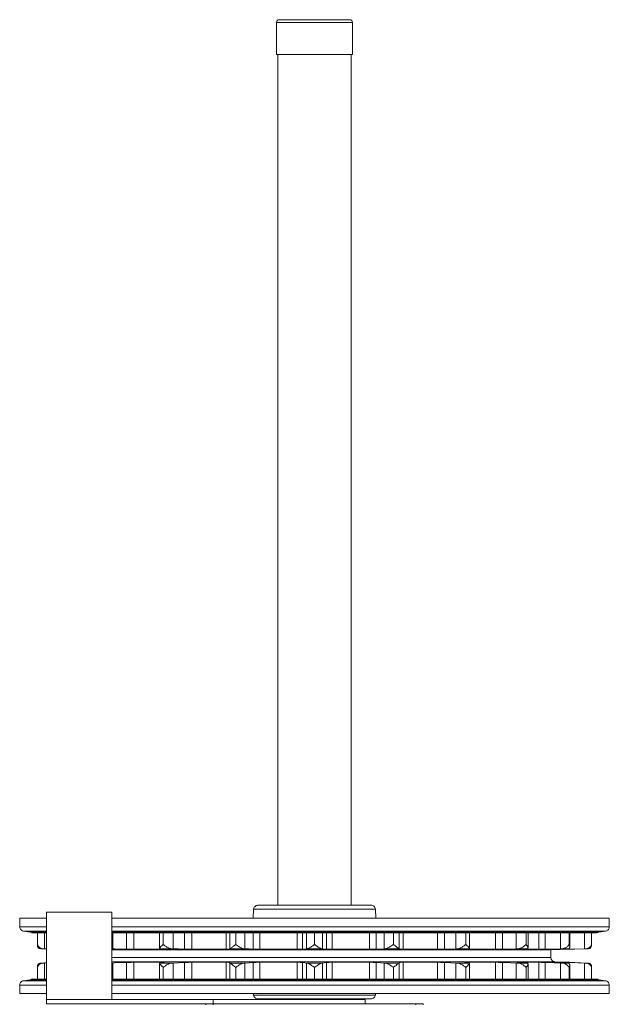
# Model space of a CAD drawing. Header units: millimetres. Extents: x -782 to 568, y -81 to 3113.
# Tile 3 of 4: x -668 to -261, y 2433 to 3113. Entities that reach past the tile are written whole.
import ezdxf

# ---------------------------------------------------------------- set-up
doc = ezdxf.new("R2010")
doc.units = ezdxf.units.MM

msp = doc.modelspace()

# ---------------------------------------------------------------- linework, layer by layer
at = {"color": 7, "linetype": 'Continuous', "lineweight": 15}
for p, q in [((-490.83, 3111.04), (-490.83, 3089.04)), ((-488.83, 3113.04), (-464.58, 3113.04)), ((-464.58, 3113.04), (-440.33, 3113.04)), ((-438.33, 3089.04), (-438.33, 3111.04)), ((-490.83, 3089.04), (-464.58, 3089.04)), ((-489.83, 3089.04), (-489.83, 2501.69)), ((-464.58, 3089.04), (-438.33, 3089.04)), ((-439.33, 2501.69), (-439.33, 3089.04)), ((-503.62, 2501.69), (-464.58, 2501.69)), ((-464.58, 2501.69), (-425.54, 2501.69)), ((-604.58, 2496.84), (-649.58, 2496.84)), ((-649.58, 2466.69), (-649.58, 2496.84)), ((-604.58, 2466.69), (-604.58, 2496.84)), ((-506.61, 2498.87), (-506.99, 2492.69)), ((-506.61, 2498.87), (-464.58, 2498.87)), ((-464.58, 2498.87), (-422.55, 2498.87)), ((-422.17, 2492.69), (-422.55, 2498.87)), ((-668.08, 2492.69), (-668.08, 2486.79)), ((-668.08, 2492.69), (-649.58, 2492.69)), ((-604.58, 2492.69), (-464.58, 2492.69)), ((-464.58, 2492.69), (-261.08, 2492.69)), ((-261.08, 2486.79), (-261.08, 2492.69)), ((-668.08, 2486.79), (-649.58, 2486.79)), ((-665.5, 2483.82), (-660.85, 2483.16)), ((-665.5, 2483.82), (-649.58, 2483.82)), ((-660.85, 2483.16), (-649.58, 2483.16)), ((-649.58, 2482.69), (-659.61, 2482.69)), ((-655.85, 2482.69), (-655.85, 2474.1)), ((-655.84, 2482.69), (-655.84, 2474.1)), ((-655.79, 2474.4), (-655.79, 2482.69)), ((-650.92, 2471.63), (-650.92, 2482.69)), ((-604.58, 2486.79), (-464.58, 2486.79)), ((-604.58, 2483.82), (-464.58, 2483.82)), ((-604.58, 2483.16), (-464.58, 2483.16)), ((-604.58, 2482.69), (-464.58, 2482.69)), ((-603.88, 2471.63), (-603.88, 2482.69)), ((-594.33, 2471.34), (-594.33, 2482.69)), ((-589.37, 2471.25), (-589.37, 2482.69)), ((-571.59, 2482.69), (-571.59, 2471.73)), ((-569, 2474.4), (-569, 2482.69)), ((-562.2, 2471.63), (-562.2, 2482.69)), ((-554.31, 2471.34), (-554.31, 2482.69)), ((-549.31, 2471.25), (-549.31, 2482.69)), ((-525.62, 2471.25), (-525.62, 2482.69)), ((-523.04, 2471.63), (-523.04, 2482.69)), ((-518.99, 2474.4), (-518.99, 2482.69)), ((-512.61, 2471.63), (-512.61, 2482.69)), ((-507.01, 2471.34), (-507.01, 2482.69)), ((-502.38, 2471.25), (-502.38, 2482.69)), ((-476.6, 2471.25), (-476.6, 2482.69)), ((-472.84, 2471.34), (-472.84, 2482.69)), ((-470, 2471.63), (-470, 2482.69)), ((-464.58, 2486.79), (-261.08, 2486.79)), ((-464.58, 2483.82), (-263.66, 2483.82)), ((-464.58, 2483.16), (-268.31, 2483.16)), ((-464.58, 2482.69), (-269.55, 2482.69)), ((-464.56, 2474.4), (-464.56, 2482.69)), ((-459.13, 2471.63), (-459.13, 2482.69)), ((-456.28, 2471.34), (-456.28, 2482.69)), ((-452.38, 2471.25), (-452.38, 2482.69)), ((-426.61, 2471.25), (-426.61, 2482.69)), ((-422.11, 2471.34), (-422.11, 2482.69)), ((-416.52, 2471.63), (-416.52, 2482.69)), ((-410.14, 2474.4), (-410.14, 2482.69)), ((-406.09, 2471.63), (-406.09, 2482.69)), ((-403.38, 2471.25), (-403.38, 2482.69)), ((-379.7, 2471.25), (-379.7, 2482.69)), ((-374.82, 2471.34), (-374.82, 2482.69)), ((-366.93, 2471.63), (-366.93, 2482.69)), ((-360.13, 2474.4), (-360.13, 2482.69)), ((-357.54, 2471.73), (-357.54, 2482.69)), ((-339.67, 2471.25), (-339.67, 2482.69)), ((-334.81, 2471.34), (-334.81, 2482.69)), ((-325.26, 2471.63), (-325.26, 2482.69)), ((-318.58, 2474.4), (-318.58, 2482.69)), ((-317.2, 2472.18), (-317.2, 2482.69)), ((-309.75, 2471.25), (-309.75, 2482.69)), ((-305.3, 2471.34), (-305.3, 2482.69)), ((-294.87, 2471.63), (-294.87, 2482.69)), ((-288.85, 2474.4), (-288.85, 2482.69)), ((-288.35, 2473.04), (-288.35, 2482.69)), ((-278.23, 2471.63), (-278.23, 2482.69)), ((-273.37, 2474.4), (-273.37, 2482.69)), ((-273.31, 2474.1), (-273.31, 2482.69)), ((-269.65, 2482.53), (-268.31, 2483.16)), ((-268.31, 2483.16), (-263.66, 2483.82)), ((-652.47, 2471.63), (-653.59, 2471.66)), ((-653.59, 2471.66), (-652.18, 2471.66)), ((-650.92, 2471.63), (-652.18, 2471.66)), ((-650.92, 2471.63), (-649.58, 2471.59)), ((-603.88, 2471.63), (-604.58, 2471.65)), ((-604.58, 2470.88), (-464.58, 2470.88)), ((-589.37, 2471.25), (-569.69, 2471.25)), ((-571.34, 2471.63), (-571.58, 2471.66)), ((-571.58, 2471.66), (-563.26, 2471.66)), ((-569.69, 2471.25), (-569.69, 2471.47)), ((-562.2, 2471.63), (-563.26, 2471.66)), ((-549.31, 2471.25), (-525.62, 2471.25)), ((-523.04, 2471.63), (-522.91, 2471.66)), ((-522.91, 2471.66), (-513.41, 2471.66)), ((-512.61, 2471.63), (-513.41, 2471.66)), ((-502.38, 2471.25), (-476.6, 2471.25)), ((-470, 2471.63), (-469.51, 2471.66)), ((-469.51, 2471.66), (-459.62, 2471.66)), ((-464.58, 2470.88), (-301.47, 2470.88)), ((-459.13, 2471.63), (-459.62, 2471.66)), ((-452.38, 2471.25), (-426.61, 2471.25)), ((-416.52, 2471.63), (-415.71, 2471.66)), ((-415.71, 2471.66), (-406.22, 2471.66)), ((-406.09, 2471.63), (-406.22, 2471.66)), ((-403.38, 2471.25), (-379.7, 2471.25)), ((-366.93, 2471.63), (-365.87, 2471.66)), ((-365.87, 2471.66), (-357.55, 2471.66)), ((-359.33, 2471.25), (-339.67, 2471.25)), ((-357.79, 2471.63), (-357.55, 2471.66)), ((-325.26, 2471.63), (-324.03, 2471.66)), ((-324.03, 2471.66), (-317.55, 2471.66)), ((-323.81, 2471.25), (-309.75, 2471.25)), ((-318.14, 2471.63), (-317.55, 2471.66)), ((-301.47, 2470.88), (-288.46, 2471.25)), ((-301.47, 2465.49), (-301.47, 2470.88)), ((-299.93, 2471.26), (-299.7, 2471.25)), ((-299.7, 2471.25), (-292.38, 2471.25)), ((-294.87, 2471.63), (-293.58, 2471.66)), ((-293.58, 2471.66), (-289.47, 2471.66)), ((-292.38, 2471.25), (-292.38, 2471.56)), ((-290.35, 2471.63), (-289.47, 2471.66)), ((-288.94, 2471.25), (-288.46, 2471.25)), ((-288.7, 2471.34), (-288.7, 2472.05)), ((-278.23, 2471.63), (-276.98, 2471.66)), ((-276.98, 2471.66), (-275.57, 2471.66)), ((-276.68, 2471.63), (-275.57, 2471.66)), ((-652.47, 2461.76), (-653.59, 2461.72)), ((-653.59, 2461.72), (-652.18, 2461.72)), ((-650.92, 2461.76), (-652.18, 2461.72)), ((-650.92, 2461.76), (-649.58, 2461.82)), ((-650.92, 2450.69), (-650.92, 2461.76)), ((-649.58, 2436.54), (-649.58, 2466.69)), ((-604.58, 2436.54), (-604.58, 2466.69)), ((-604.58, 2465.49), (-464.58, 2465.49)), ((-604.58, 2462.69), (-464.58, 2462.69)), ((-603.88, 2461.76), (-604.58, 2461.74)), ((-603.88, 2450.69), (-603.88, 2461.76)), ((-594.33, 2450.69), (-594.33, 2462.17)), ((-589.37, 2462.28), (-569.69, 2462.28)), ((-589.37, 2450.69), (-589.37, 2462.28)), ((-571.59, 2461.64), (-571.59, 2450.69)), ((-571.34, 2461.76), (-571.58, 2461.72)), ((-571.58, 2461.72), (-563.26, 2461.72)), ((-569.69, 2461.98), (-569.69, 2462.28)), ((-562.2, 2461.76), (-563.26, 2461.72)), ((-562.2, 2450.69), (-562.2, 2461.76)), ((-554.31, 2450.69), (-554.31, 2462.17)), ((-549.31, 2462.28), (-525.62, 2462.28)), ((-549.31, 2450.69), (-549.31, 2462.28)), ((-525.62, 2450.69), (-525.62, 2462.28)), ((-523.04, 2461.76), (-522.91, 2461.72)), ((-523.04, 2450.69), (-523.04, 2461.76)), ((-522.91, 2461.72), (-513.41, 2461.72)), ((-512.61, 2461.76), (-513.41, 2461.72)), ((-512.61, 2450.69), (-512.61, 2461.76)), ((-507.01, 2450.69), (-507.01, 2462.17)), ((-502.38, 2462.28), (-476.6, 2462.28)), ((-502.38, 2450.69), (-502.38, 2462.28)), ((-476.6, 2450.69), (-476.6, 2462.28)), ((-472.84, 2450.69), (-472.84, 2462.17)), ((-470, 2450.69), (-470, 2461.76)), ((-470, 2461.76), (-469.51, 2461.72)), ((-469.51, 2461.72), (-459.62, 2461.72)), ((-464.58, 2465.49), (-301.47, 2465.49)), ((-464.58, 2462.69), (-298.59, 2462.69)), ((-459.13, 2461.76), (-459.62, 2461.72)), ((-459.13, 2450.69), (-459.13, 2461.76)), ((-456.28, 2450.69), (-456.28, 2462.17)), ((-452.38, 2462.28), (-426.61, 2462.28)), ((-452.38, 2450.69), (-452.38, 2462.28)), ((-426.61, 2450.69), (-426.61, 2462.28)), ((-422.11, 2450.69), (-422.11, 2462.17)), ((-416.52, 2461.76), (-415.71, 2461.72)), ((-416.52, 2450.69), (-416.52, 2461.76)), ((-415.71, 2461.72), (-406.22, 2461.72)), ((-406.09, 2461.76), (-406.22, 2461.72)), ((-406.09, 2450.69), (-406.09, 2461.76)), ((-403.38, 2462.28), (-379.7, 2462.28)), ((-403.38, 2450.69), (-403.38, 2462.28)), ((-379.7, 2450.69), (-379.7, 2462.28)), ((-374.82, 2450.69), (-374.82, 2462.17)), ((-366.93, 2461.76), (-365.87, 2461.72)), ((-366.93, 2450.69), (-366.93, 2461.76)), ((-365.87, 2461.72), (-357.55, 2461.72)), ((-359.33, 2462.28), (-339.67, 2462.28)), ((-357.79, 2461.76), (-357.55, 2461.72)), ((-357.54, 2450.69), (-357.54, 2461.64)), ((-339.67, 2450.69), (-339.67, 2462.28)), ((-334.81, 2450.69), (-334.81, 2462.17)), ((-325.26, 2461.76), (-324.03, 2461.72)), ((-325.26, 2450.69), (-325.26, 2461.76)), ((-324.03, 2461.72), (-317.55, 2461.72)), ((-323.81, 2462.28), (-309.75, 2462.28)), ((-318.14, 2461.76), (-317.55, 2461.72)), ((-317.2, 2450.69), (-317.2, 2461.2)), ((-309.75, 2450.69), (-309.75, 2462.28)), ((-305.3, 2450.69), (-305.3, 2462.17)), ((-299.7, 2462.28), (-292.38, 2462.28)), ((-288.46, 2462.28), (-298.59, 2462.69)), ((-294.87, 2461.76), (-293.58, 2461.72)), ((-294.87, 2450.69), (-294.87, 2461.76)), ((-293.58, 2461.72), (-289.47, 2461.72)), ((-292.38, 2461.87), (-292.38, 2462.28)), ((-290.35, 2461.76), (-289.47, 2461.72)), ((-288.94, 2462.28), (-288.46, 2462.28)), ((-288.7, 2461.35), (-288.7, 2462.17)), ((-278.23, 2461.76), (-276.98, 2461.72)), ((-278.23, 2450.69), (-278.23, 2461.76)), ((-276.98, 2461.72), (-275.57, 2461.72)), ((-276.68, 2461.76), (-275.57, 2461.72)), ((-655.85, 2459.3), (-655.85, 2450.69)), ((-655.84, 2459.3), (-655.84, 2450.69)), ((-655.79, 2450.69), (-655.79, 2458.98)), ((-569, 2450.69), (-569, 2458.98)), ((-518.99, 2450.69), (-518.99, 2458.98)), ((-464.56, 2450.69), (-464.56, 2458.98)), ((-410.14, 2450.69), (-410.14, 2458.98)), ((-360.13, 2450.69), (-360.13, 2458.98)), ((-318.58, 2450.69), (-318.58, 2458.98)), ((-288.85, 2450.69), (-288.85, 2458.98)), ((-288.35, 2450.69), (-288.35, 2460.35)), ((-273.37, 2450.69), (-273.37, 2458.98)), ((-273.31, 2450.69), (-273.31, 2459.3)), ((-660.85, 2450.22), (-665.5, 2449.56)), ((-665.5, 2449.56), (-649.58, 2449.56)), ((-659.52, 2450.84), (-660.85, 2450.22)), ((-660.85, 2450.22), (-649.58, 2450.22)), ((-649.58, 2450.69), (-659.61, 2450.69)), ((-604.58, 2450.69), (-464.58, 2450.69)), ((-604.58, 2450.22), (-464.58, 2450.22)), ((-604.58, 2449.56), (-464.58, 2449.56)), ((-464.58, 2450.69), (-269.55, 2450.69)), ((-464.58, 2450.22), (-268.31, 2450.22)), ((-464.58, 2449.56), (-263.66, 2449.56)), ((-263.66, 2449.56), (-268.31, 2450.22)), ((-668.08, 2446.59), (-668.08, 2440.69)), ((-668.08, 2446.59), (-649.58, 2446.59)), ((-668.08, 2440.69), (-649.58, 2440.69)), ((-604.58, 2446.59), (-464.58, 2446.59)), ((-604.58, 2440.69), (-464.58, 2440.69)), ((-506.7, 2440.69), (-506.61, 2439.63)), ((-464.58, 2446.59), (-261.08, 2446.59)), ((-464.58, 2440.69), (-261.08, 2440.69)), ((-422.55, 2439.63), (-422.46, 2440.69)), ((-261.08, 2440.69), (-261.08, 2446.59)), ((-649.58, 2436.54), (-649.58, 2433.54)), ((-649.58, 2436.54), (-534.58, 2436.54)), ((-649.58, 2433.54), (-534.58, 2433.54)), ((-539.58, 2433.54), (-539.58, 2433.04)), ((-534.58, 2436.54), (-534.58, 2433.54)), ((-534.58, 2436.54), (-429.58, 2436.54)), ((-534.58, 2433.54), (-429.58, 2433.54)), ((-534.58, 2433.54), (-534.58, 2433.04)), ((-506.61, 2439.63), (-464.58, 2439.63)), ((-503.43, 2437.03), (-464.58, 2437.03)), ((-488.58, 2437.03), (-488.58, 2436.54)), ((-464.58, 2439.63), (-422.55, 2439.63)), ((-464.58, 2437.03), (-425.73, 2437.03)), ((-440.58, 2436.54), (-440.58, 2437.03)), ((-429.58, 2436.54), (-429.58, 2433.54)), ((-429.58, 2433.54), (-394.58, 2433.54)), ((-394.58, 2433.54), (-394.58, 2433.04)), ((-394.58, 2433.54), (-389.58, 2433.54)), ((-389.58, 2433.54), (-389.58, 2433.04))]:
    msp.add_line(p, q, dxfattribs=at)
at = {"color": 8, "linetype": 'Continuous', "lineweight": 15}
for p, q in [((-490.83, 3111.04), (-464.58, 3111.04)), ((-464.58, 3111.04), (-438.33, 3111.04)), ((-359.33, 2471.25), (-359.33, 2471.48)), ((-323.81, 2471.25), (-323.81, 2471.35)), ((-359.33, 2461.96), (-359.33, 2462.28)), ((-323.81, 2462.16), (-323.81, 2462.28))]:
    msp.add_line(p, q, dxfattribs=at)
at = {"color": 7, "linetype": 'Continuous', "lineweight": 15, "flags": 128}
for points in [[(-652.48, 2471.63), (-651.06, 2471.59), (-649.58, 2471.54)], [(-652.47, 2471.63), (-651.06, 2471.59), (-649.58, 2471.54)], [(-603.88, 2471.63), (-602.46, 2471.58), (-594.33, 2471.34)], [(-571.34, 2471.63), (-568.73, 2471.38), (-568.24, 2471.34)], [(-562.2, 2471.63), (-558.36, 2471.49), (-554.31, 2471.34)], [(-523.04, 2471.63), (-522.92, 2471.37), (-522.9, 2471.34)], [(-512.61, 2471.63), (-509.7, 2471.48), (-507.01, 2471.34)], [(-470, 2471.63), (-472.41, 2471.38), (-472.84, 2471.34)], [(-459.13, 2471.63), (-456.71, 2471.38), (-456.28, 2471.34)], [(-416.52, 2471.63), (-421.22, 2471.38), (-422.11, 2471.34)], [(-406.09, 2471.63), (-406.21, 2471.37), (-406.22, 2471.34)], [(-366.93, 2471.63), (-373.84, 2471.37), (-374.82, 2471.34)], [(-357.79, 2471.63), (-360.4, 2471.38), (-360.89, 2471.34)], [(-325.26, 2471.63), (-333.4, 2471.38), (-334.81, 2471.34)], [(-318.14, 2471.63), (-323.01, 2471.39), (-323.96, 2471.34)], [(-294.87, 2471.63), (-303.91, 2471.38), (-305.3, 2471.34)], [(-290.35, 2471.63), (-297.41, 2471.37), (-298.42, 2471.34)], [(-278.23, 2471.63), (-287.33, 2471.38), (-288.7, 2471.34)], [(-276.68, 2471.63), (-284.94, 2471.38), (-286.34, 2471.34)], [(-652.48, 2461.76), (-651.06, 2461.82), (-649.58, 2461.89)], [(-652.47, 2461.76), (-651.05, 2461.82), (-649.58, 2461.88)], [(-603.88, 2461.76), (-602.46, 2461.82), (-594.33, 2462.17)], [(-571.34, 2461.76), (-568.73, 2462.1), (-568.24, 2462.17)], [(-562.2, 2461.76), (-558.36, 2461.96), (-554.31, 2462.17)], [(-523.04, 2461.76), (-522.92, 2462.12), (-522.9, 2462.17)], [(-512.61, 2461.76), (-509.7, 2461.97), (-507.01, 2462.17)], [(-470, 2461.76), (-472.41, 2462.11), (-472.84, 2462.17)], [(-459.13, 2461.76), (-456.71, 2462.11), (-456.28, 2462.17)], [(-416.52, 2461.76), (-421.22, 2462.1), (-422.11, 2462.17)], [(-406.09, 2461.76), (-406.21, 2462.12), (-406.22, 2462.17)], [(-366.93, 2461.76), (-373.84, 2462.12), (-374.82, 2462.17)], [(-357.79, 2461.76), (-360.4, 2462.1), (-360.89, 2462.17)], [(-325.26, 2461.76), (-333.4, 2462.11), (-334.81, 2462.17)], [(-318.14, 2461.76), (-323.01, 2462.1), (-323.96, 2462.17)], [(-294.87, 2461.76), (-303.91, 2462.11), (-305.3, 2462.17)], [(-290.35, 2461.76), (-297.42, 2462.12), (-298.42, 2462.17)], [(-278.23, 2461.76), (-287.33, 2462.11), (-288.7, 2462.17)], [(-276.68, 2461.76), (-284.94, 2462.11), (-286.34, 2462.17)]]:
    msp.add_lwpolyline(points, dxfattribs=at)
at = {"color": 7, "linetype": 'Continuous', "lineweight": 15}
for centre, start, end in [((-488.83, 3111.04), 90, 180), ((-440.33, 3111.04), 0, 90)]:
    msp.add_arc(centre, 2, start, end, dxfattribs=at)
for points, knots in [([(-503.62, 2501.69), (-504.04, 2501.64), (-504.89, 2501.54), (-505.85, 2500.79), (-506.45, 2499.86), (-506.56, 2499.2), (-506.61, 2498.87)], [0, 0, 0, 0, 0.279205, 0.560169, 0.779653, 1, 1, 1, 1]), ([(-422.55, 2498.87), (-422.62, 2499.29), (-422.78, 2500.13), (-423.58, 2501.05), (-424.55, 2501.59), (-425.21, 2501.66), (-425.54, 2501.69)], [0, 0, 0, 0, 0.279186, 0.560164, 0.779638, 1, 1, 1, 1]), ([(-668.08, 2486.79), (-668.03, 2486.39), (-667.94, 2485.59), (-667.27, 2484.65), (-666.42, 2484.04), (-665.81, 2483.9), (-665.5, 2483.82)], [0, 0, 0, 0, 0.279306, 0.560169, 0.779663, 1, 1, 1, 1]), ([(-660.85, 2483.16), (-660.47, 2483.08), (-659.98, 2482.99), (-659.62, 2482.66), (-659.54, 2482.58)], [0, 0, 0, 0, 0.772644, 1, 1, 1, 1]), ([(-263.66, 2483.82), (-263.27, 2483.92), (-262.48, 2484.13), (-261.65, 2484.92), (-261.17, 2485.85), (-261.11, 2486.48), (-261.08, 2486.79)], [0, 0, 0, 0, 0.279293, 0.560158, 0.779657, 1, 1, 1, 1]), ([(-653.59, 2471.66), (-653.95, 2471.73), (-654.7, 2471.86), (-655.51, 2472.64), (-655.82, 2473.43), (-655.85, 2474.15), (-655.83, 2474.37), (-655.8, 2474.39), (-655.79, 2474.4)], [0, 0, 0, 0, 0.214104, 0.450096, 0.783005, 0.892955, 0.960936, 1, 1, 1, 1]), ([(-652.18, 2471.66), (-652.61, 2471.73), (-653.52, 2471.86), (-654.69, 2472.64), (-655.35, 2473.43), (-655.63, 2474.15), (-655.73, 2474.37), (-655.77, 2474.39), (-655.79, 2474.4)], [0, 0, 0, 0, 0.214072, 0.450029, 0.78289, 0.892759, 0.960725, 1, 1, 1, 1]), ([(-571.56, 2471.73), (-571.55, 2471.78), (-571.54, 2471.91), (-571.03, 2472.64), (-570.27, 2473.43), (-569.63, 2474.15), (-569.27, 2474.37), (-569.08, 2474.39), (-569, 2474.4)], [0, 0, 0, 0, 0.165573, 0.416139, 0.769605, 0.886344, 0.958523, 1, 1, 1, 1]), ([(-563.26, 2471.66), (-563.69, 2471.73), (-564.61, 2471.86), (-566.22, 2472.64), (-567.51, 2473.43), (-568.33, 2474.15), (-568.72, 2474.37), (-568.93, 2474.39), (-569, 2474.4)], [0, 0, 0, 0, 0.214072, 0.45003, 0.782891, 0.892759, 0.960727, 1, 1, 1, 1]), ([(-522.91, 2471.66), (-522.77, 2471.73), (-522.47, 2471.86), (-521.54, 2472.64), (-520.5, 2473.43), (-519.71, 2474.15), (-519.3, 2474.37), (-519.07, 2474.39), (-518.99, 2474.4)], [0, 0, 0, 0, 0.2141032, 0.4500948, 0.7830042, 0.8929545, 0.9609359, 1, 1, 1, 1]), ([(-513.41, 2471.66), (-513.78, 2471.73), (-514.55, 2471.86), (-516.05, 2472.64), (-517.35, 2473.43), (-518.23, 2474.15), (-518.67, 2474.37), (-518.9, 2474.39), (-518.99, 2474.4)], [0, 0, 0, 0, 0.214072, 0.450029, 0.78289, 0.892759, 0.960725, 1, 1, 1, 1]), ([(-469.51, 2471.66), (-469.25, 2471.73), (-468.69, 2471.86), (-467.42, 2472.64), (-466.2, 2473.43), (-465.33, 2474.15), (-464.89, 2474.37), (-464.65, 2474.39), (-464.56, 2474.4)], [0, 0, 0, 0, 0.2141038, 0.4500959, 0.7830049, 0.8929548, 0.9609363, 1, 1, 1, 1]), ([(-459.62, 2471.66), (-459.88, 2471.73), (-460.43, 2471.86), (-461.7, 2472.64), (-462.92, 2473.43), (-463.79, 2474.15), (-464.24, 2474.37), (-464.47, 2474.39), (-464.56, 2474.4)], [0, 0, 0, 0, 0.214071, 0.450029, 0.78289, 0.892758, 0.960725, 1, 1, 1, 1]), ([(-415.71, 2471.66), (-415.35, 2471.73), (-414.58, 2471.86), (-413.08, 2472.64), (-411.77, 2473.43), (-410.89, 2474.15), (-410.45, 2474.37), (-410.22, 2474.39), (-410.14, 2474.4)], [0, 0, 0, 0, 0.214104, 0.450096, 0.783005, 0.892955, 0.960936, 1, 1, 1, 1]), ([(-406.22, 2471.66), (-406.36, 2471.73), (-406.65, 2471.86), (-407.59, 2472.64), (-408.62, 2473.43), (-409.41, 2474.15), (-409.83, 2474.37), (-410.06, 2474.39), (-410.14, 2474.4)], [0, 0, 0, 0, 0.214072, 0.450029, 0.78289, 0.892759, 0.960725, 1, 1, 1, 1]), ([(-365.87, 2471.66), (-365.44, 2471.73), (-364.52, 2471.86), (-362.91, 2472.64), (-361.62, 2473.43), (-360.8, 2474.15), (-360.41, 2474.37), (-360.2, 2474.39), (-360.13, 2474.4)], [0, 0, 0, 0, 0.214104, 0.450096, 0.783004, 0.892955, 0.960936, 1, 1, 1, 1]), ([(-357.57, 2471.73), (-357.58, 2471.78), (-357.59, 2471.91), (-358.1, 2472.64), (-358.86, 2473.43), (-359.5, 2474.15), (-359.86, 2474.37), (-360.05, 2474.39), (-360.13, 2474.4)], [0, 0, 0, 0, 0.1654126, 0.4159796, 0.7694479, 0.8861192, 0.9582932, 1, 1, 1, 1]), ([(-324.03, 2471.66), (-323.56, 2471.73), (-322.56, 2471.86), (-320.97, 2472.64), (-319.8, 2473.43), (-319.12, 2474.15), (-318.8, 2474.37), (-318.64, 2474.39), (-318.58, 2474.4)], [0, 0, 0, 0, 0.2141033, 0.450097, 0.783006, 0.8929562, 0.9609378, 1, 1, 1, 1]), ([(-317.55, 2471.66), (-317.42, 2471.73), (-317.15, 2471.86), (-317.23, 2472.64), (-317.66, 2473.43), (-318.11, 2474.15), (-318.37, 2474.37), (-318.52, 2474.39), (-318.58, 2474.4)], [0, 0, 0, 0, 0.214072, 0.450029, 0.782889, 0.892758, 0.960725, 1, 1, 1, 1]), ([(-293.58, 2471.66), (-293.1, 2471.73), (-292.11, 2471.86), (-290.67, 2472.64), (-289.72, 2473.43), (-289.22, 2474.15), (-289, 2474.37), (-288.89, 2474.39), (-288.85, 2474.4)], [0, 0, 0, 0, 0.2141035, 0.4500968, 0.7830049, 0.8929553, 0.9609366, 1, 1, 1, 1]), ([(-289.47, 2471.66), (-289.21, 2471.73), (-288.68, 2471.86), (-288.3, 2472.64), (-288.36, 2473.43), (-288.58, 2474.15), (-288.72, 2474.37), (-288.82, 2474.39), (-288.85, 2474.4)], [0, 0, 0, 0, 0.214071, 0.450029, 0.78289, 0.892758, 0.960725, 1, 1, 1, 1]), ([(-276.98, 2471.66), (-276.54, 2471.73), (-275.63, 2471.86), (-274.46, 2472.64), (-273.8, 2473.43), (-273.53, 2474.15), (-273.42, 2474.37), (-273.38, 2474.39), (-273.37, 2474.4)], [0, 0, 0, 0, 0.214103, 0.450096, 0.783005, 0.892955, 0.960936, 1, 1, 1, 1]), ([(-275.57, 2471.66), (-275.21, 2471.73), (-274.45, 2471.86), (-273.65, 2472.64), (-273.34, 2473.43), (-273.31, 2474.15), (-273.33, 2474.37), (-273.36, 2474.39), (-273.37, 2474.4)], [0, 0, 0, 0, 0.214073, 0.450029, 0.78289, 0.892759, 0.960725, 1, 1, 1, 1]), ([(-653.59, 2471.66), (-653.95, 2471.73), (-654.7, 2471.86), (-655.51, 2472.63), (-655.83, 2473.43), (-655.84, 2473.99), (-655.84, 2474.1)], [0, 0, 0, 0, 0.245516, 0.516131, 0.897884, 1, 1, 1, 1]), ([(-594.33, 2471.34), (-593.87, 2471.33), (-592.94, 2471.3), (-591.44, 2471.27), (-590.22, 2471.26), (-589.61, 2471.25), (-589.37, 2471.25)], [0, 0, 0, 0, 0.274067, 0.548139, 0.822075, 1, 1, 1, 1]), ([(-568.24, 2471.34), (-568.14, 2471.33), (-567.94, 2471.3), (-568.28, 2471.27), (-568.92, 2471.26), (-569.48, 2471.25), (-569.69, 2471.25)], [0, 0, 0, 0, 0.281386, 0.56278, 0.844034, 1, 1, 1, 1]), ([(-554.31, 2471.34), (-553.91, 2471.33), (-553.11, 2471.3), (-551.64, 2471.27), (-550.33, 2471.26), (-549.59, 2471.25), (-549.31, 2471.25)], [0, 0, 0, 0, 0.274066, 0.548136, 0.82207, 1, 1, 1, 1]), ([(-522.9, 2471.34), (-522.94, 2471.33), (-523.03, 2471.3), (-523.76, 2471.27), (-524.68, 2471.26), (-525.37, 2471.25), (-525.62, 2471.25)], [0, 0, 0, 0, 0.281389, 0.56278, 0.844034, 1, 1, 1, 1]), ([(-507.01, 2471.34), (-506.71, 2471.33), (-506.11, 2471.3), (-504.79, 2471.27), (-503.49, 2471.26), (-502.69, 2471.25), (-502.38, 2471.25)], [0, 0, 0, 0, 0.274066, 0.548136, 0.822071, 1, 1, 1, 1]), ([(-472.84, 2471.34), (-473.02, 2471.33), (-473.38, 2471.3), (-474.45, 2471.27), (-475.58, 2471.26), (-476.33, 2471.25), (-476.6, 2471.25)], [0, 0, 0, 0, 0.2813859, 0.5627799, 0.8440341, 1, 1, 1, 1]), ([(-456.28, 2471.34), (-456.1, 2471.33), (-455.75, 2471.3), (-454.68, 2471.27), (-453.5, 2471.26), (-452.7, 2471.25), (-452.38, 2471.25)], [0, 0, 0, 0, 0.274064, 0.548135, 0.822071, 1, 1, 1, 1]), ([(-422.11, 2471.34), (-422.41, 2471.33), (-423.01, 2471.3), (-424.34, 2471.27), (-425.59, 2471.26), (-426.35, 2471.25), (-426.61, 2471.25)], [0, 0, 0, 0, 0.281387, 0.562779, 0.844034, 1, 1, 1, 1]), ([(-406.22, 2471.34), (-406.18, 2471.33), (-406.1, 2471.3), (-405.37, 2471.27), (-404.41, 2471.26), (-403.67, 2471.25), (-403.38, 2471.25)], [0, 0, 0, 0, 0.274066, 0.548138, 0.822075, 1, 1, 1, 1]), ([(-374.82, 2471.34), (-375.22, 2471.33), (-376.02, 2471.3), (-377.49, 2471.27), (-378.76, 2471.26), (-379.45, 2471.25), (-379.7, 2471.25)], [0, 0, 0, 0, 0.281387, 0.56278, 0.844035, 1, 1, 1, 1]), ([(-360.89, 2471.34), (-360.99, 2471.33), (-361.19, 2471.3), (-360.85, 2471.27), (-360.19, 2471.26), (-359.58, 2471.25), (-359.33, 2471.25)], [0, 0, 0, 0, 0.274068, 0.548139, 0.822077, 1, 1, 1, 1]), ([(-334.81, 2471.34), (-335.27, 2471.33), (-336.2, 2471.3), (-337.69, 2471.27), (-338.88, 2471.26), (-339.46, 2471.25), (-339.67, 2471.25)], [0, 0, 0, 0, 0.2813852, 0.5627806, 0.8440341, 1, 1, 1, 1]), ([(-324.67, 2471.27), (-324.58, 2471.27), (-324.44, 2471.26), (-323.99, 2471.25), (-323.81, 2471.25)], [0, 0, 0, 0, 0.6062416, 1, 1, 1, 1]), ([(-323.96, 2471.34), (-324.2, 2471.33), (-324.63, 2471.3), (-324.64, 2471.29), (-324.64, 2471.28)], [0, 0, 0, 0, 0.57537, 1, 1, 1, 1]), ([(-305.3, 2471.34), (-305.79, 2471.33), (-306.78, 2471.3), (-308.18, 2471.27), (-309.18, 2471.26), (-309.6, 2471.25), (-309.75, 2471.25)], [0, 0, 0, 0, 0.281389, 0.562781, 0.844036, 1, 1, 1, 1]), ([(-298.42, 2471.34), (-298.76, 2471.33), (-299.44, 2471.3), (-299.94, 2471.27), (-299.92, 2471.27), (-299.92, 2471.26)], [0, 0, 0, 0, 0.387055, 0.774117, 1, 1, 1, 1]), ([(-288.7, 2471.34), (-289.18, 2471.33), (-290.14, 2471.3), (-291.34, 2471.27), (-292.07, 2471.26), (-292.3, 2471.25), (-292.38, 2471.25)], [0, 0, 0, 0, 0.281386, 0.562781, 0.844035, 1, 1, 1, 1]), ([(-286.34, 2471.34), (-286.77, 2471.33), (-287.63, 2471.3), (-288.52, 2471.27), (-288.95, 2471.26), (-288.94, 2471.25), (-288.94, 2471.25)], [0, 0, 0, 0, 0.274066, 0.548138, 0.822075, 1, 1, 1, 1]), ([(-655.79, 2458.98), (-655.8, 2459.01), (-655.85, 2459.08), (-655.83, 2459.86), (-655.55, 2460.67), (-654.77, 2461.49), (-653.97, 2461.64), (-653.59, 2461.72)], [0, 0, 0, 0, 0.070533, 0.2046743, 0.5187324, 0.7700089, 1, 1, 1, 1]), ([(-655.79, 2458.98), (-655.76, 2459.01), (-655.68, 2459.08), (-655.4, 2459.86), (-654.77, 2460.66), (-653.63, 2461.49), (-652.65, 2461.64), (-652.18, 2461.72)], [0, 0, 0, 0, 0.07042, 0.20377, 0.515169, 0.767573, 1, 1, 1, 1]), ([(-594.33, 2462.17), (-593.87, 2462.18), (-592.94, 2462.22), (-591.44, 2462.26), (-590.22, 2462.28), (-589.61, 2462.28), (-589.37, 2462.28)], [0, 0, 0, 0, 0.27414, 0.548286, 0.822225, 1, 1, 1, 1]), ([(-569, 2458.98), (-569.13, 2459.01), (-569.51, 2459.08), (-570.18, 2459.86), (-570.97, 2460.67), (-571.52, 2461.44), (-571.54, 2461.59), (-571.55, 2461.64)], [0, 0, 0, 0, 0.074896, 0.217332, 0.550811, 0.817625, 1, 1, 1, 1]), ([(-568.24, 2462.17), (-568.14, 2462.18), (-567.94, 2462.22), (-568.28, 2462.26), (-568.92, 2462.28), (-569.48, 2462.28), (-569.69, 2462.28)], [0, 0, 0, 0, 0.28146, 0.56293, 0.844184, 1, 1, 1, 1]), ([(-569, 2458.98), (-568.87, 2459.01), (-568.48, 2459.08), (-567.65, 2459.86), (-566.36, 2460.66), (-564.72, 2461.49), (-563.73, 2461.64), (-563.26, 2461.72)], [0, 0, 0, 0, 0.070419, 0.20377, 0.515169, 0.767574, 1, 1, 1, 1]), ([(-554.31, 2462.17), (-553.91, 2462.18), (-553.11, 2462.22), (-551.64, 2462.26), (-550.33, 2462.28), (-549.59, 2462.28), (-549.31, 2462.28)], [0, 0, 0, 0, 0.274138, 0.548284, 0.822219, 1, 1, 1, 1]), ([(-522.9, 2462.17), (-522.94, 2462.18), (-523.03, 2462.22), (-523.76, 2462.26), (-524.68, 2462.28), (-525.37, 2462.28), (-525.62, 2462.28)], [0, 0, 0, 0, 0.281462, 0.562932, 0.844183, 1, 1, 1, 1]), ([(-518.99, 2458.98), (-519.14, 2459.01), (-519.57, 2459.08), (-520.39, 2459.86), (-521.45, 2460.67), (-522.44, 2461.49), (-522.75, 2461.64), (-522.91, 2461.72)], [0, 0, 0, 0, 0.070534, 0.204674, 0.518734, 0.770009, 1, 1, 1, 1]), ([(-518.99, 2458.98), (-518.83, 2459.01), (-518.39, 2459.08), (-517.5, 2459.86), (-516.18, 2460.66), (-514.64, 2461.49), (-513.81, 2461.64), (-513.41, 2461.72)], [0, 0, 0, 0, 0.07042, 0.20377, 0.515169, 0.767575, 1, 1, 1, 1]), ([(-507.01, 2462.17), (-506.71, 2462.18), (-506.11, 2462.22), (-504.79, 2462.26), (-503.49, 2462.28), (-502.69, 2462.28), (-502.38, 2462.28)], [0, 0, 0, 0, 0.27414, 0.548285, 0.82222, 1, 1, 1, 1]), ([(-472.84, 2462.17), (-473.02, 2462.18), (-473.38, 2462.22), (-474.45, 2462.26), (-475.58, 2462.28), (-476.34, 2462.28), (-476.6, 2462.28)], [0, 0, 0, 0, 0.2814599, 0.5629289, 0.8441831, 1, 1, 1, 1]), ([(-464.56, 2458.98), (-464.72, 2459.01), (-465.18, 2459.08), (-466.07, 2459.86), (-467.32, 2460.67), (-468.63, 2461.49), (-469.22, 2461.64), (-469.51, 2461.72)], [0, 0, 0, 0, 0.070533, 0.204674, 0.518733, 0.770009, 1, 1, 1, 1]), ([(-464.56, 2458.98), (-464.41, 2459.01), (-463.95, 2459.08), (-463.06, 2459.86), (-461.82, 2460.66), (-460.5, 2461.49), (-459.9, 2461.64), (-459.62, 2461.72)], [0, 0, 0, 0, 0.07042, 0.20377, 0.515169, 0.767574, 1, 1, 1, 1]), ([(-456.28, 2462.17), (-456.1, 2462.18), (-455.75, 2462.22), (-454.68, 2462.26), (-453.5, 2462.28), (-452.7, 2462.28), (-452.38, 2462.28)], [0, 0, 0, 0, 0.274137, 0.548283, 0.822219, 1, 1, 1, 1]), ([(-422.11, 2462.17), (-422.41, 2462.18), (-423.01, 2462.22), (-424.34, 2462.26), (-425.59, 2462.28), (-426.35, 2462.28), (-426.61, 2462.28)], [0, 0, 0, 0, 0.281461, 0.562929, 0.844183, 1, 1, 1, 1]), ([(-410.14, 2458.98), (-410.29, 2459.01), (-410.74, 2459.08), (-411.64, 2459.86), (-412.96, 2460.67), (-414.5, 2461.49), (-415.32, 2461.64), (-415.71, 2461.72)], [0, 0, 0, 0, 0.0705327, 0.2046744, 0.5187324, 0.7700084, 1, 1, 1, 1]), ([(-410.14, 2458.98), (-409.99, 2459.01), (-409.56, 2459.08), (-408.74, 2459.86), (-407.69, 2460.66), (-406.7, 2461.49), (-406.37, 2461.64), (-406.22, 2461.72)], [0, 0, 0, 0, 0.0704205, 0.2037704, 0.515169, 0.7675735, 1, 1, 1, 1]), ([(-406.22, 2462.17), (-406.18, 2462.18), (-406.1, 2462.22), (-405.37, 2462.26), (-404.41, 2462.28), (-403.67, 2462.28), (-403.38, 2462.28)], [0, 0, 0, 0, 0.274138, 0.548286, 0.822224, 1, 1, 1, 1]), ([(-374.82, 2462.17), (-375.22, 2462.18), (-376.02, 2462.22), (-377.49, 2462.26), (-378.76, 2462.28), (-379.45, 2462.28), (-379.7, 2462.28)], [0, 0, 0, 0, 0.281463, 0.562931, 0.844185, 1, 1, 1, 1]), ([(-360.13, 2458.98), (-360.26, 2459.01), (-360.66, 2459.08), (-361.49, 2459.86), (-362.79, 2460.67), (-364.42, 2461.49), (-365.4, 2461.64), (-365.87, 2461.72)], [0, 0, 0, 0, 0.0705333, 0.2046751, 0.5187327, 0.7700083, 1, 1, 1, 1]), ([(-360.89, 2462.17), (-360.99, 2462.18), (-361.19, 2462.22), (-360.85, 2462.26), (-360.19, 2462.28), (-359.58, 2462.28), (-359.33, 2462.28)], [0, 0, 0, 0, 0.274141, 0.548289, 0.822224, 1, 1, 1, 1]), ([(-360.13, 2458.98), (-360, 2459.01), (-359.62, 2459.08), (-358.95, 2459.86), (-358.17, 2460.66), (-357.61, 2461.44), (-357.59, 2461.58), (-357.58, 2461.64)], [0, 0, 0, 0, 0.074786, 0.216406, 0.547116, 0.815175, 1, 1, 1, 1]), ([(-334.81, 2462.17), (-335.27, 2462.18), (-336.2, 2462.22), (-337.7, 2462.26), (-338.88, 2462.28), (-339.46, 2462.28), (-339.67, 2462.28)], [0, 0, 0, 0, 0.281462, 0.562929, 0.844184, 1, 1, 1, 1]), ([(-323.96, 2462.17), (-324.19, 2462.18), (-324.65, 2462.22), (-324.75, 2462.26), (-324.43, 2462.28), (-323.99, 2462.28), (-323.81, 2462.28)], [0, 0, 0, 0, 0.274139, 0.548288, 0.822225, 1, 1, 1, 1]), ([(-318.58, 2458.98), (-318.68, 2459.01), (-318.99, 2459.08), (-319.69, 2459.86), (-320.86, 2460.67), (-322.46, 2461.49), (-323.52, 2461.64), (-324.03, 2461.72)], [0, 0, 0, 0, 0.070533, 0.204674, 0.518731, 0.770008, 1, 1, 1, 1]), ([(-318.58, 2458.98), (-318.48, 2459.01), (-318.19, 2459.08), (-317.72, 2459.86), (-317.26, 2460.66), (-317.13, 2461.49), (-317.42, 2461.64), (-317.55, 2461.72)], [0, 0, 0, 0, 0.0704215, 0.2037706, 0.5151693, 0.7675741, 1, 1, 1, 1]), ([(-305.3, 2462.17), (-305.79, 2462.18), (-306.78, 2462.22), (-308.18, 2462.26), (-309.18, 2462.28), (-309.6, 2462.28), (-309.75, 2462.28)], [0, 0, 0, 0, 0.281463, 0.562932, 0.844184, 1, 1, 1, 1]), ([(-298.59, 2462.69), (-299, 2462.75), (-299.82, 2462.88), (-300.74, 2463.62), (-301.31, 2464.53), (-301.41, 2465.17), (-301.47, 2465.49)], [0, 0, 0, 0, 0.279268, 0.560157, 0.779649, 1, 1, 1, 1]), ([(-298.42, 2462.17), (-298.77, 2462.18), (-299.46, 2462.22), (-299.97, 2462.26), (-300.02, 2462.28), (-299.79, 2462.28), (-299.7, 2462.28)], [0, 0, 0, 0, 0.274141, 0.548288, 0.822226, 1, 1, 1, 1]), ([(-288.85, 2458.98), (-288.92, 2459.01), (-289.13, 2459.08), (-289.64, 2459.86), (-290.58, 2460.67), (-292.01, 2461.49), (-293.07, 2461.64), (-293.58, 2461.72)], [0, 0, 0, 0, 0.070533, 0.2046741, 0.5187314, 0.7700077, 1, 1, 1, 1]), ([(-288.7, 2462.17), (-289.18, 2462.18), (-290.14, 2462.22), (-291.34, 2462.26), (-292.07, 2462.28), (-292.3, 2462.28), (-292.38, 2462.28)], [0, 0, 0, 0, 0.281461, 0.562931, 0.844185, 1, 1, 1, 1]), ([(-288.85, 2458.98), (-288.79, 2459.01), (-288.62, 2459.08), (-288.38, 2459.86), (-288.29, 2460.66), (-288.62, 2461.49), (-289.19, 2461.64), (-289.47, 2461.72)], [0, 0, 0, 0, 0.07042, 0.20377, 0.515169, 0.767573, 1, 1, 1, 1]), ([(-286.34, 2462.17), (-286.77, 2462.18), (-287.63, 2462.22), (-288.52, 2462.26), (-288.95, 2462.28), (-288.94, 2462.28), (-288.94, 2462.28)], [0, 0, 0, 0, 0.274139, 0.548287, 0.822224, 1, 1, 1, 1]), ([(-273.37, 2458.98), (-273.4, 2459.01), (-273.48, 2459.08), (-273.75, 2459.86), (-274.39, 2460.67), (-275.54, 2461.49), (-276.51, 2461.64), (-276.98, 2461.72)], [0, 0, 0, 0, 0.070533, 0.204675, 0.518732, 0.770008, 1, 1, 1, 1]), ([(-273.37, 2458.98), (-273.35, 2459.01), (-273.3, 2459.08), (-273.32, 2459.86), (-273.6, 2460.66), (-274.37, 2461.49), (-275.18, 2461.64), (-275.57, 2461.72)], [0, 0, 0, 0, 0.07042, 0.20377, 0.515168, 0.767573, 1, 1, 1, 1]), ([(-665.5, 2449.56), (-665.89, 2449.46), (-666.68, 2449.25), (-667.5, 2448.45), (-667.99, 2447.53), (-668.05, 2446.9), (-668.08, 2446.59)], [0, 0, 0, 0, 0.279305, 0.560154, 0.779654, 1, 1, 1, 1]), ([(-268.31, 2450.22), (-268.69, 2450.3), (-269.19, 2450.39), (-269.54, 2450.72), (-269.63, 2450.8)], [0, 0, 0, 0, 0.769255, 1, 1, 1, 1]), ([(-261.08, 2446.59), (-261.12, 2446.99), (-261.22, 2447.79), (-261.89, 2448.72), (-262.74, 2449.33), (-263.35, 2449.48), (-263.66, 2449.56)], [0, 0, 0, 0, 0.27931, 0.560154, 0.779651, 1, 1, 1, 1]), ([(-506.61, 2439.63), (-506.51, 2439.22), (-506.3, 2438.39), (-505.43, 2437.53), (-504.43, 2437.06), (-503.76, 2437.04), (-503.43, 2437.03)], [0, 0, 0, 0, 0.279205, 0.560167, 0.779638, 1, 1, 1, 1]), ([(-425.73, 2437.03), (-425.31, 2437.05), (-424.45, 2437.09), (-423.44, 2437.77), (-422.78, 2438.66), (-422.62, 2439.31), (-422.55, 2439.63)], [0, 0, 0, 0, 0.2792, 0.560166, 0.779632, 1, 1, 1, 1])]:
    msp.add_open_spline(points, degree=3, knots=knots, dxfattribs=at)

doc.saveas('drawing.dxf')
